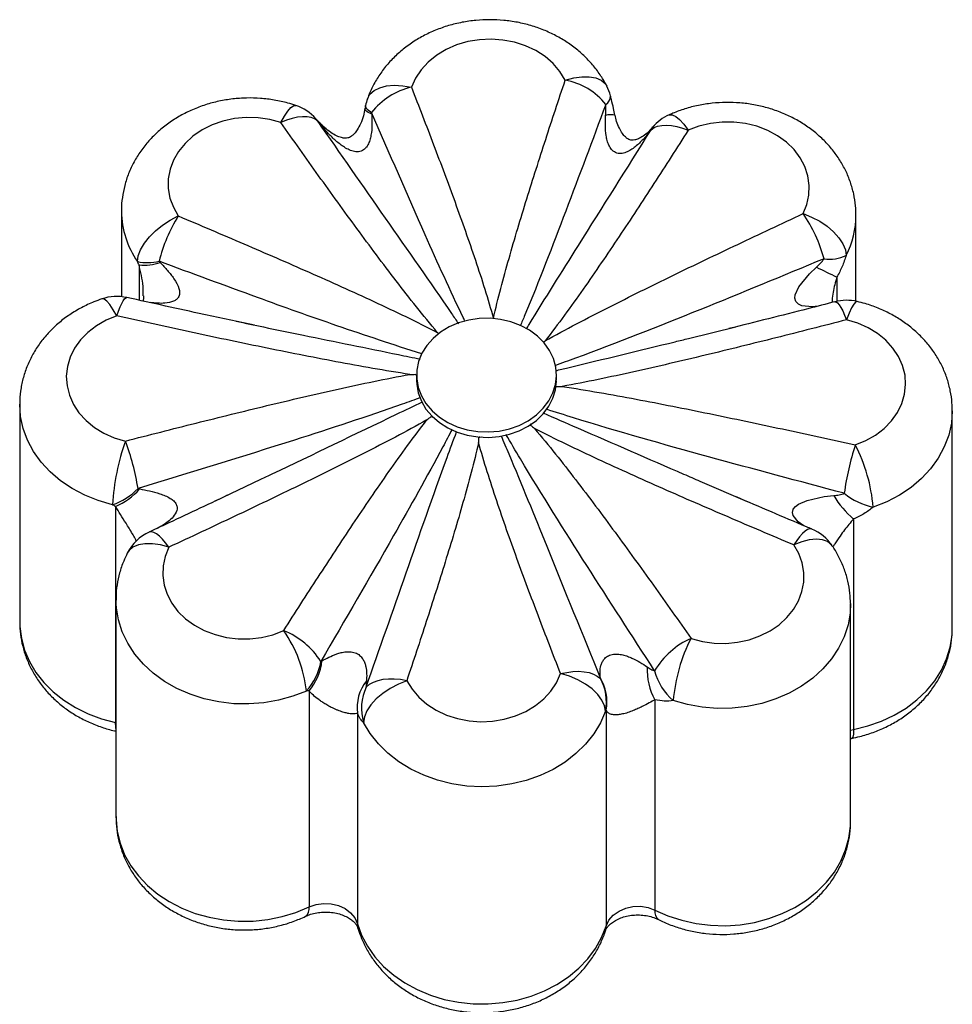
# Model space of a CAD drawing. Header units: millimetres. Extents: x -361 to -61, y -728 to 828.
# Tile 3 of 3: x -311 to -111, y 617 to 828. Entities that reach past the tile are written whole.
import ezdxf

# ---------------------------------------------------------------- set-up
doc = ezdxf.new("R2010")
doc.units = ezdxf.units.MM

msp = doc.modelspace()

# ---------------------------------------------------------------- linework, layer by layer
at = {"color": 7, "linetype": 'Continuous', "lineweight": 25}
for p, q in [((-289.58, 787.04), (-289.58, 768.65)), ((-132.06, 767.68), (-132.06, 786.09)), ((-168, 759.71), (-157.84, 762.22)), ((-226.45, 752.02), (-226.29, 751.67)), ((-226.29, 751.71), (-226.33, 751.79)), ((-226.29, 751.86), (-226.29, 750.69)), ((-196.29, 750.69), (-196.29, 751.86)), ((-196.37, 749.43), (-196.35, 749.4)), ((-311.4, 745.56), (-311.4, 698.98)), ((-111.41, 697.64), (-111.41, 744.21)), ((-223.18, 742.98), (-222.79, 742.81)), ((-222.77, 742.85), (-222.9, 742.89)), ((-201.9, 741.13), (-201.73, 741.44)), ((-213.01, 738.47), (-212.39, 738.62)), ((-269.38, 724.91), (-259.68, 729.51)), ((-165.52, 729.12), (-155.39, 724.75)), ((-290.84, 723.66), (-290.84, 677.35)), ((-132.57, 721), (-132.57, 675.88)), ((-290.75, 703.68), (-290.75, 657.11)), ((-133.23, 656.16), (-133.23, 702.73)), ((-249.34, 684.13), (-249.34, 637.82)), ((-175.17, 682.25), (-175.17, 637.13)), ((-185.62, 680.04), (-185.62, 633.72)), ((-238.99, 679.34), (-238.99, 634.22)), ((-133.23, 673.91), (-132.99, 673.97))]:
    msp.add_line(p, q, dxfattribs=at)
at = {"color": 8, "linetype": 'Continuous', "lineweight": 25}
for p, q in [((-285.8, 775.47), (-285.8, 767.91)), ((-136.15, 772.89), (-136.15, 767.67)), ((-133.23, 675.73), (-132.57, 675.88)), ((-238.86, 633.3), (-238.99, 634.22)), ((-185.77, 632.72), (-185.62, 633.72))]:
    msp.add_line(p, q, dxfattribs=at)
at = {"color": 7, "linetype": 'Continuous', "lineweight": 25, "flags": 128}
for points in [[(-194.41, 815.09), (-195.55, 816.94), (-197, 818.63), (-198.74, 820.13), (-200.73, 821.42), (-202.93, 822.45), (-205.29, 823.22), (-207.76, 823.69), (-210.29, 823.88), (-212.83, 823.76), (-215.32, 823.35), (-217.7, 822.64), (-219.94, 821.67), (-221.98, 820.44), (-223.78, 818.98), (-225.31, 817.33), (-226.52, 815.52), (-227.4, 813.58)], [(-255.38, 806.01), (-257.79, 806.66), (-260.29, 807.02), (-262.83, 807.08), (-265.35, 806.84), (-267.81, 806.31), (-270.14, 805.49), (-272.3, 804.41), (-274.25, 803.08), (-275.94, 801.54), (-277.34, 799.82), (-278.42, 797.95), (-279.16, 795.98), (-279.53, 793.93), (-279.54, 791.87), (-279.18, 789.82), (-278.45, 787.84), (-277.39, 785.97)], [(-247.56, 806.34), (-248.16, 806.77), (-248.9, 807.07), (-249.78, 807.24), (-250.76, 807.26), (-251.83, 807.15), (-252.98, 806.9), (-254.17, 806.52), (-255.38, 806.01)], [(-175.99, 804.47), (-175.37, 804.91), (-174.6, 805.22), (-173.71, 805.4), (-172.71, 805.46), (-171.63, 805.37), (-170.47, 805.16), (-169.26, 804.82), (-168.03, 804.36)], [(-143.39, 786.47), (-142.59, 788.43), (-142.15, 790.46), (-142.07, 792.52), (-142.36, 794.57), (-143.02, 796.57), (-144.02, 798.47), (-145.35, 800.22), (-146.98, 801.81), (-148.88, 803.18), (-151, 804.32), (-153.3, 805.2), (-155.73, 805.8), (-158.24, 806.1), (-160.78, 806.11), (-163.29, 805.81), (-165.73, 805.23), (-168.03, 804.36)], [(-286.14, 776.21), (-285.97, 777.42), (-285.47, 778.74), (-284.66, 780.11), (-283.57, 781.48), (-282.25, 782.8), (-280.74, 784.02), (-279.1, 785.09), (-277.39, 785.97)], [(-143.39, 786.47), (-141.59, 785.75), (-139.85, 784.83), (-138.26, 783.76), (-136.86, 782.56), (-135.71, 781.29), (-134.85, 780), (-134.33, 778.73), (-134.15, 777.53)], [(-290.59, 764.53), (-292.86, 763.6), (-294.94, 762.42), (-296.79, 761), (-298.37, 759.38), (-299.64, 757.6), (-300.58, 755.68), (-301.17, 753.67), (-301.4, 751.61), (-301.25, 749.55), (-300.74, 747.53), (-299.88, 745.58), (-298.68, 743.77), (-297.17, 742.11), (-295.38, 740.64), (-293.34, 739.4), (-291.11, 738.42), (-288.73, 737.71)], [(-196.29, 751.72), (-196.44, 753.58), (-196.93, 755.4), (-197.77, 757.14), (-198.92, 758.76), (-200.36, 760.21), (-202.06, 761.47), (-203.97, 762.5), (-206.06, 763.29), (-208.26, 763.8), (-210.54, 764.04), (-212.84, 763.99), (-215.1, 763.65), (-217.27, 763.04), (-219.3, 762.17), (-221.14, 761.05), (-222.75, 759.72), (-224.09, 758.21), (-225.13, 756.55), (-225.85, 754.77), (-226.23, 752.93), (-226.25, 751.06), (-225.93, 749.21), (-225.26, 747.43), (-224.27, 745.75), (-222.97, 744.21), (-221.39, 742.85), (-219.58, 741.7), (-217.58, 740.79), (-215.43, 740.14), (-213.18, 739.76), (-210.88, 739.67), (-208.6, 739.86), (-206.38, 740.33), (-204.27, 741.08), (-202.33, 742.07), (-200.6, 743.3), (-199.12, 744.73), (-197.92, 746.32), (-197.04, 748.05), (-196.49, 749.86), (-196.29, 751.72)], [(-132.21, 736.89), (-129.94, 737.82), (-127.86, 739), (-126.01, 740.42), (-124.44, 742.04), (-123.16, 743.82), (-122.22, 745.74), (-121.63, 747.75), (-121.41, 749.81), (-121.55, 751.87), (-122.06, 753.89), (-122.93, 755.83), (-124.13, 757.65), (-125.64, 759.31), (-127.43, 760.78), (-129.46, 762.01), (-131.69, 763), (-134.08, 763.71)], [(-226.29, 750.69), (-226.25, 749.9), (-225.93, 748.05), (-225.26, 746.26), (-224.27, 744.58), (-222.97, 743.04), (-221.39, 741.68), (-219.58, 740.53), (-217.58, 739.62), (-215.43, 738.97), (-213.18, 738.59), (-210.88, 738.5), (-208.6, 738.69), (-206.38, 739.17), (-204.27, 739.91), (-202.33, 740.91), (-200.6, 742.14), (-199.12, 743.56), (-197.92, 745.16), (-197.04, 746.88), (-196.49, 748.69), (-196.29, 750.55)], [(-279.42, 714.95), (-280.22, 712.99), (-280.66, 710.96), (-280.73, 708.9), (-280.44, 706.84), (-279.79, 704.85), (-278.78, 702.95), (-277.45, 701.19), (-275.82, 699.61), (-273.93, 698.23), (-271.81, 697.1), (-269.51, 696.22), (-267.08, 695.62), (-264.57, 695.32), (-262.03, 695.31), (-259.51, 695.61), (-257.08, 696.19), (-254.77, 697.06)], [(-167.42, 695.41), (-165.01, 694.76), (-162.51, 694.4), (-159.97, 694.34), (-157.45, 694.58), (-155, 695.11), (-152.66, 695.93), (-150.5, 697.01), (-148.55, 698.33), (-146.86, 699.87), (-145.46, 701.6), (-144.38, 703.47), (-143.65, 705.44), (-143.27, 707.49), (-143.27, 709.55), (-143.63, 711.59), (-144.35, 713.57), (-145.42, 715.45)], [(-195.41, 687.84), (-194.09, 688.12), (-192.8, 688.29), (-191.55, 688.34), (-190.38, 688.26), (-189.31, 688.07), (-188.36, 687.75), (-187.54, 687.33), (-186.87, 686.81)], [(-228.4, 686.32), (-230.2, 685.61), (-231.93, 684.69), (-233.53, 683.61), (-234.93, 682.42), (-236.08, 681.15), (-236.93, 679.86), (-237.46, 678.59), (-237.64, 677.39)], [(-228.4, 686.32), (-229.75, 686.57), (-231.07, 686.69), (-232.34, 686.69), (-233.54, 686.57), (-234.63, 686.33), (-235.6, 685.97), (-236.43, 685.51), (-237.1, 684.94)], [(-228.4, 686.32), (-227.26, 684.48), (-225.8, 682.79), (-224.06, 681.28), (-222.07, 680), (-219.87, 678.97), (-217.51, 678.2), (-215.04, 677.72), (-212.51, 677.54), (-209.98, 677.66), (-207.49, 678.07), (-205.1, 678.77), (-202.86, 679.75), (-200.82, 680.98), (-199.02, 682.43), (-197.5, 684.09), (-196.29, 685.9), (-195.41, 687.84)], [(-185.8, 679.77), (-185.98, 680.95), (-186.53, 682.17), (-187.42, 683.39), (-188.61, 684.55), (-190.07, 685.61), (-191.73, 686.54), (-193.53, 687.29), (-195.41, 687.84)], [(-185.8, 679.77), (-186.87, 677.3), (-188.29, 674.94), (-190.05, 672.73), (-192.11, 670.7), (-194.45, 668.89), (-197.03, 667.31), (-199.82, 665.99), (-202.79, 664.95), (-205.88, 664.19), (-209.07, 663.74), (-212.29, 663.59), (-215.52, 663.75), (-218.7, 664.21), (-221.79, 664.98), (-224.75, 666.04), (-227.54, 667.37), (-230.11, 668.96), (-232.44, 670.78), (-234.49, 672.81), (-236.23, 675.03), (-237.64, 677.39)], [(-249.34, 637.82), (-247.85, 638.35), (-246.24, 638.59), (-244.61, 638.52), (-243.05, 638.14), (-241.63, 637.48), (-240.45, 636.57), (-239.55, 635.47), (-238.99, 634.22)], [(-185.62, 633.72), (-185.03, 634.96), (-184.1, 636.05), (-182.88, 636.94), (-181.45, 637.57), (-179.88, 637.92), (-178.25, 637.96), (-176.65, 637.69), (-175.17, 637.13)], [(-238.99, 634.22), (-238.08, 631.75), (-236.83, 629.38), (-235.25, 627.14), (-233.37, 625.07), (-231.2, 623.19), (-228.79, 621.52), (-226.15, 620.09), (-223.32, 618.91), (-220.35, 618.01), (-217.27, 617.39), (-214.13, 617.06), (-210.96, 617.03), (-207.8, 617.3), (-204.71, 617.86), (-201.71, 618.71), (-198.86, 619.83), (-196.18, 621.21), (-193.71, 622.84), (-191.5, 624.68), (-189.55, 626.72), (-187.91, 628.93), (-186.6, 631.27), (-185.62, 633.72)]]:
    msp.add_lwpolyline(points, dxfattribs=at)
at = {"color": 8, "linetype": 'Continuous', "lineweight": 25, "flags": 128}
for points in [[(-194.41, 815.09), (-192.6, 815.59), (-190.87, 815.84), (-189.27, 815.84), (-187.87, 815.59), (-186.72, 815.09), (-185.87, 814.37), (-185.5, 813.81)], [(-236.82, 811.09), (-236.82, 811.09), (-236.28, 812.06), (-235.39, 812.86), (-234.19, 813.46), (-232.74, 813.84), (-231.07, 813.99), (-229.27, 813.9), (-227.4, 813.58)], [(-255.38, 806.01), (-254.63, 807.36), (-253.92, 808.44), (-253.25, 809.2), (-252.67, 809.61), (-252.2, 809.66), (-252.19, 809.66)], [(-235.91, 807.77), (-236.34, 807.98), (-236.7, 808.19), (-236.98, 808.39), (-237.18, 808.58), (-237.31, 808.76), (-237.35, 808.93), (-237.34, 808.98)], [(-235.94, 808.14), (-236.34, 808.4), (-236.68, 808.66), (-236.93, 808.92), (-237.11, 809.16), (-237.21, 809.39), (-237.22, 809.61), (-237.21, 809.65)], [(-247.56, 806.34), (-247.84, 806.75), (-247.86, 806.78)], [(-172.14, 807.66), (-172.06, 807.69), (-171.46, 807.68), (-170.73, 807.33), (-169.89, 806.64), (-168.98, 805.63), (-168.03, 804.36)], [(-176.22, 804.17), (-176.08, 804.48), (-175.94, 804.68)], [(-175.99, 804.47), (-175.81, 804.82), (-175.7, 804.96)], [(-140.17, 766.66), (-141.43, 766.5), (-143.67, 766.7), (-144.42, 767.04), (-144.97, 767.62), (-144.98, 767.65), (-145.16, 768.36), (-145.09, 769.04), (-144.32, 770.76), (-142.03, 773.57), (-140.54, 775.01), (-140.54, 775.01)], [(-290.59, 764.53), (-290.23, 765.57), (-289.87, 766.47), (-289.52, 767.23), (-289.19, 767.81), (-288.9, 768.22), (-288.63, 768.44), (-288.43, 768.47)], [(-290.59, 764.53), (-291.34, 765.88), (-292.06, 766.96), (-292.72, 767.72), (-293.3, 768.13), (-293.77, 768.19), (-293.78, 768.18)], [(-136.58, 767.57), (-136.57, 767.57), (-136.31, 767.54), (-136.01, 767.32), (-135.67, 766.92), (-135.3, 766.35), (-134.91, 765.61), (-134.5, 764.73), (-134.08, 763.71)], [(-131.8, 767.63), (-132.12, 767.53), (-132.54, 767.07), (-133.02, 766.26), (-133.54, 765.12), (-134.08, 763.71)], [(-291.49, 724.07), (-294.54, 724.94), (-297.44, 726.1), (-300.15, 727.53), (-302.64, 729.2), (-304.87, 731.1), (-306.82, 733.2), (-308.44, 735.47), (-309.73, 737.88), (-310.66, 740.4), (-311.22, 742.99), (-311.4, 745.6)], [(-111.41, 744.17), (-111.41, 744.16), (-111.6, 741.54), (-112.18, 738.95), (-113.12, 736.44), (-114.42, 734.04), (-116.06, 731.77), (-118.01, 729.68), (-120.26, 727.78), (-122.76, 726.12), (-125.48, 724.7), (-128.39, 723.56)], [(-143.22, 719.56), (-144.49, 720.4), (-145.56, 721.72), (-145.7, 722.36), (-145.53, 723.06), (-145.51, 723.09), (-145.02, 723.7), (-144.41, 724.15), (-142.53, 724.98), (-138.89, 725.79), (-136.84, 726.03), (-136.84, 726.03)], [(-279.42, 714.95), (-280.11, 715.88), (-280.79, 716.68), (-281.45, 717.33), (-282.06, 717.82), (-282.62, 718.13), (-283.12, 718.27), (-283.55, 718.23), (-283.64, 718.2)], [(-141.53, 718.84), (-141.62, 718.87), (-142.01, 718.88), (-142.47, 718.72), (-142.99, 718.38), (-143.55, 717.87), (-144.15, 717.2), (-144.78, 716.39), (-145.42, 715.45)], [(-279.42, 714.95), (-281.22, 715.45), (-282.95, 715.7), (-284.55, 715.7), (-285.95, 715.45), (-287.1, 714.95), (-287.95, 714.23), (-288.33, 713.67)], [(-137.14, 715.24), (-137.33, 715.49), (-138.14, 716.14), (-139.23, 716.53), (-140.56, 716.66), (-142.07, 716.51), (-143.71, 716.11), (-145.42, 715.45)], [(-249.93, 684.12), (-252.84, 682.99), (-255.9, 682.14), (-259.06, 681.59), (-262.28, 681.34), (-265.51, 681.4), (-268.71, 681.77), (-271.83, 682.44), (-274.84, 683.41), (-277.68, 684.65), (-280.33, 686.16), (-282.74, 687.91), (-284.88, 689.88), (-286.72, 692.04), (-288.24, 694.36), (-289.42, 696.81), (-290.23, 699.35), (-290.67, 701.95), (-290.75, 703.59)], [(-133.23, 702.86), (-133.32, 700.9), (-133.77, 698.3), (-134.6, 695.76), (-135.79, 693.31), (-137.32, 691), (-139.17, 688.85), (-141.33, 686.89), (-143.75, 685.15), (-146.4, 683.65), (-149.25, 682.41), (-152.27, 681.46), (-155.39, 680.8), (-158.6, 680.44), (-161.83, 680.39), (-165.04, 680.65), (-168.2, 681.22), (-171.25, 682.08)], [(-311.4, 698.98), (-311.37, 697.95), (-311.04, 695.38), (-310.35, 692.87), (-309.31, 690.43), (-307.93, 688.11), (-306.23, 685.93), (-304.23, 683.93), (-301.96, 682.13), (-299.46, 680.55), (-296.74, 679.21), (-293.86, 678.14), (-290.84, 677.35)], [(-132.57, 675.88), (-129.54, 676.62), (-126.62, 677.64), (-123.87, 678.92), (-121.32, 680.45), (-119, 682.21), (-116.95, 684.18), (-115.19, 686.32), (-113.74, 688.62), (-112.63, 691.03), (-111.87, 693.54), (-111.47, 696.09), (-111.41, 697.64)], [(-290.75, 676.09), (-290.79, 676.36), (-290.84, 677.35)], [(-132.57, 675.88), (-132.62, 674.9), (-132.75, 674.25), (-132.96, 673.98), (-132.98, 673.97)], [(-290.75, 657.11), (-290.74, 656.57), (-290.48, 654), (-289.86, 651.47), (-288.89, 649.02), (-287.57, 646.67), (-285.93, 644.47), (-283.99, 642.43), (-281.77, 640.58), (-279.31, 638.96), (-276.63, 637.58), (-273.78, 636.45), (-270.78, 635.6), (-267.69, 635.04), (-264.53, 634.77), (-261.36, 634.8), (-258.22, 635.13), (-255.14, 635.74), (-252.17, 636.65), (-249.34, 637.82)], [(-175.17, 637.13), (-172.38, 635.91), (-169.43, 634.95), (-166.37, 634.28), (-163.24, 633.89), (-160.07, 633.8), (-156.91, 634.02), (-153.8, 634.52), (-150.78, 635.31), (-147.89, 636.38), (-145.18, 637.72), (-142.67, 639.29), (-140.4, 641.1), (-138.4, 643.1), (-136.7, 645.27), (-135.32, 647.6), (-134.28, 650.03), (-133.59, 652.55), (-133.26, 655.11), (-133.23, 656.16)]]:
    msp.add_lwpolyline(points, dxfattribs=at)
at = {"color": 7, "linetype": 'Continuous', "lineweight": 25}
for centre, radius, start, end in [((-197.05, 800.85), 14.49, 38.4968, 79.5023), ((-224.07, 798.93), 15.02, 102.7934, 142.1996), ((-194.41, 809.27), 10, 14.3699, 26.9896), ((-227.4, 807.76), 10, 160.5451, 169.0898), ((-255.38, 800.19), 10, 41.2526, 71.3823), ((-168.03, 798.54), 10, 114.239, 140.0515), ((-248.27, 767.87), 34.28, 148.1371, 165.8296), ((-169.54, 768.48), 31.74, 15.1982, 34.5205), ((-137.68, 784.63), 7.93, 261.0448, 296.4117), ((-283.94, 785.68), 9.72, 256.9366, 284.4542), ((-284.81, 787.08), 11.65, 265.1293, 287.79), ((-23.48, 1011.02), 263.45, 243.6192, 244.6778), ((-290.59, 758.71), 10, 77.5284, 108.6065), ((-134.08, 757.89), 10, 76.857, 104.4662), ((-242.43, 721.24), 49.14, 160.4175, 176.696), ((-337.18, 719.36), 51.81, 9.0704, 20.7418), ((-75.59, 718.52), 59.53, 162.0232, 172.2809), ((-163.58, 720.67), 35.31, 4.6817, 27.3368), ((-296.35, 737.82), 14.59, 289.4689, 315.1003), ((-297, 737.48), 15.13, 294.0288, 318.4726), ((-125.48, 737.61), 14.35, 230.6314, 258.3065), ((-119.63, 736.28), 20.03, 210.7842, 229.7328), ((-279.42, 709.13), 10, 114.9522, 152.9954), ((-145.42, 709.63), 10, 34.2591, 67.1517), ((-277.47, 681.18), 27.7, 6.0971, 34.9682), ((-261.14, 681.27), 17.02, 32.7078, 68.0271), ((-160.25, 679.45), 17.5, 114.1964, 148.9772), ((-136.08, 679.2), 35.29, 152.6477, 175.3154), ((-258.78, 692.4), 12.12, 316.9331, 350.8399), ((-258.61, 691.9), 12.1, 320.0347, 353.7528), ((-164.52, 688.45), 12.32, 176.1779, 210.2182), ((-163.18, 691.58), 12.47, 194.437, 229.622), ((-229.63, 680.46), 9.43, 141.9988, 186.8183), ((-195.52, 681.82), 10.06, 349.7913, 30.9204), ((-195.73, 681.86), 10.15, 348.1372, 29.1818), ((-227.85, 680.49), 10.26, 154.2663, 197.5594)]:
    msp.add_arc(centre, radius, start, end, dxfattribs=at)
at = {"color": 8, "linetype": 'Continuous', "lineweight": 25}
for centre, radius, start, end in [((-186.82, 811.65), 2.1, 301.8712, 2.8749), ((-184.57, 803.69), 4, 77.9645, 107.0848), ((-246.5, 804.67), 0.536, 341.7456, 40.0227), ((-270.47, 787.15), 19.11, 180.7056, 214.934), ((-150.8, 786.14), 18.74, 332.6561, 0.1203), ((-251.36, 637.43), 2.05, 307.5554, 10.9319), ((-173.13, 636.75), 2.08, 169.5169, 232.4406)]:
    msp.add_arc(centre, radius, start, end, dxfattribs=at)
at = {"color": 7, "linetype": 'Continuous', "lineweight": 25}
for points, knots in [([(-185.5, 813.81), (-185.79, 814.35), (-186.5, 815.67), (-187.89, 817.65), (-189.68, 819.69), (-191.71, 821.56), (-193.96, 823.23), (-196.4, 824.67), (-199.02, 825.89), (-201.78, 826.85), (-204.65, 827.54), (-207.6, 827.96), (-210.58, 828.1), (-213.57, 827.96), (-216.54, 827.54), (-219.44, 826.83), (-222.24, 825.84), (-224.92, 824.59), (-227.42, 823.08), (-229.72, 821.33), (-231.8, 819.36), (-233.61, 817.21), (-235.13, 814.89), (-236.17, 812.83), (-236.66, 811.53), (-236.82, 811.09)], [0, 0, 0, 0, 0.0299081, 0.0731692, 0.116652, 0.160518, 0.2047676, 0.2493724, 0.2942835, 0.3394437, 0.3847986, 0.4303045, 0.4759311, 0.5216595, 0.5674761, 0.6133654, 0.6593035, 0.7052494, 0.7511409, 0.7968951, 0.8424159, 0.8876072, 0.9323901, 0.9767172, 1, 1, 1, 1]), ([(-209.82, 763.99), (-209.33, 766.15), (-208.79, 768.3), (-207.66, 772.59), (-207.07, 774.73), (-205.25, 781.14), (-203.97, 785.4), (-201.33, 793.9), (-199.98, 798.15), (-197.22, 806.63), (-195.82, 810.86), (-194.41, 815.09)], [0, 0, 0, 0, 0.125, 0.125, 0.25, 0.25, 0.5, 0.5, 0.75, 0.75, 1, 1, 1, 1]), ([(-227.4, 813.58), (-225.8, 809.48), (-224.21, 805.37), (-221.09, 797.15), (-219.55, 793.04), (-216.55, 784.79), (-215.08, 780.66), (-212.99, 774.43), (-212.31, 772.36), (-211.01, 768.19), (-210.39, 766.1), (-209.82, 763.99)], [0, 0, 0, 0, 0.25, 0.25, 0.5, 0.5, 0.75, 0.75, 0.875, 0.875, 1, 1, 1, 1]), ([(-252.19, 809.66), (-252.76, 809.84), (-254.27, 810.32), (-256.8, 810.87), (-259.75, 811.23), (-262.74, 811.31), (-265.73, 811.1), (-268.69, 810.62), (-271.57, 809.85), (-274.35, 808.8), (-276.98, 807.49), (-279.45, 805.93), (-281.7, 804.13), (-283.72, 802.12), (-285.47, 799.92), (-286.93, 797.58), (-288.08, 795.11), (-288.93, 792.55), (-289.42, 789.95), (-289.62, 788.05), (-289.57, 787.03), (-289.56, 786.9)], [0, 0, 0, 0, 0.034775, 0.091452, 0.148233, 0.205158, 0.262207, 0.319361, 0.376601, 0.433892, 0.491179, 0.548377, 0.605378, 0.662062, 0.71831, 0.774032, 0.82918, 0.883756, 0.937815, 0.991453, 1, 1, 1, 1]), ([(-183.75, 807.6), (-183.85, 808.08), (-184.07, 809.19), (-184.42, 810.59), (-184.65, 811.47), (-184.72, 811.74)], [0, 0, 0, 0, 0.337785, 0.792123, 1, 1, 1, 1]), ([(-237.35, 808.99), (-237.46, 808.47), (-237.68, 807.38), (-238.23, 805.84), (-238.91, 804.55), (-239.6, 803.64), (-240.19, 803.1), (-240.71, 802.8), (-241.11, 802.67), (-241.65, 802.62), (-242.47, 802.75), (-243.52, 803.15), (-244.76, 803.9), (-245.63, 804.56), (-246.06, 805), (-246.08, 805.02)], [0, 0, 0, 0, 0.108588, 0.229038, 0.328741, 0.399654, 0.456864, 0.496193, 0.539005, 0.602742, 0.675675, 0.767648, 0.872684, 0.995323, 1, 1, 1, 1]), ([(-237.21, 809.65), (-237.25, 809.45), (-237.3, 809.22), (-237.34, 809), (-237.34, 808.98)], [0, 0, 0, 0, 0.910992, 1, 1, 1, 1]), ([(-185.75, 807.51), (-185.72, 807.89), (-185.7, 808.28), (-185.69, 809.06), (-185.69, 809.46), (-185.71, 809.87)], [0, 0, 0, 0, 0.5, 0.5, 1, 1, 1, 1]), ([(-132.09, 786.2), (-132.09, 786.85), (-132.11, 788.37), (-132.51, 790.73), (-133.22, 793.25), (-134.22, 795.68), (-135.51, 797.99), (-137.07, 800.17), (-138.89, 802.19), (-140.95, 804.03), (-143.23, 805.68), (-145.7, 807.1), (-148.33, 808.28), (-151.11, 809.21), (-153.99, 809.87), (-156.94, 810.26), (-159.93, 810.36), (-162.92, 810.19), (-165.88, 809.72), (-168.71, 809), (-170.78, 808.25), (-171.88, 807.77), (-172.14, 807.66)], [0, 0, 0, 0, 0.03788, 0.088504, 0.139075, 0.189743, 0.24064, 0.291879, 0.343536, 0.395648, 0.448213, 0.501194, 0.55453, 0.608154, 0.662001, 0.716023, 0.770184, 0.824464, 0.878846, 0.933312, 0.984514, 1, 1, 1, 1]), ([(-246.08, 805.02), (-246.23, 805.15), (-246.65, 805.54), (-247.22, 806.09), (-247.68, 806.57), (-247.82, 806.73), (-247.85, 806.77)], [0, 0, 0, 0, 0.2103093, 0.6004412, 0.8979339, 1, 1, 1, 1]), ([(-235.91, 807.77), (-235.86, 807.01), (-235.84, 806.26), (-235.88, 804.77), (-235.93, 804.03), (-236.13, 802.93), (-236.21, 802.57), (-236.43, 801.87), (-236.56, 801.53), (-236.84, 801.04), (-236.94, 800.88), (-237.17, 800.58), (-237.3, 800.44), (-237.58, 800.2), (-237.74, 800.09), (-238.08, 799.92), (-238.26, 799.85), (-238.83, 799.72), (-239.23, 799.73), (-239.81, 799.83), (-240, 799.88), (-240.37, 800), (-240.55, 800.07), (-241.08, 800.3), (-241.42, 800.49), (-242.08, 800.9), (-242.39, 801.12), (-243.31, 801.81), (-243.88, 802.32), (-244.97, 803.38), (-245.49, 803.94), (-245.99, 804.51)], [0, 0, 0, 0, 0.125, 0.125, 0.25, 0.25, 0.3125, 0.3125, 0.375, 0.375, 0.40625, 0.40625, 0.4375, 0.4375, 0.46875, 0.46875, 0.5, 0.5, 0.5625, 0.5625, 0.59375, 0.59375, 0.625, 0.625, 0.6875, 0.6875, 0.75, 0.75, 0.875, 0.875, 1, 1, 1, 1]), ([(-176.22, 804.17), (-176.68, 803.55), (-177.18, 802.96), (-178.23, 801.84), (-178.79, 801.3), (-179.7, 800.58), (-180.02, 800.35), (-180.67, 799.95), (-181.02, 799.77), (-181.56, 799.55), (-181.75, 799.49), (-182.13, 799.4), (-182.33, 799.37), (-182.71, 799.35), (-182.9, 799.36), (-183.28, 799.43), (-183.46, 799.48), (-183.97, 799.72), (-184.26, 799.96), (-184.6, 800.37), (-184.71, 800.52), (-184.89, 800.83), (-184.98, 800.99), (-185.2, 801.47), (-185.31, 801.81), (-185.5, 802.5), (-185.57, 802.86), (-185.74, 803.91), (-185.79, 804.63), (-185.82, 806.07), (-185.8, 806.79), (-185.75, 807.51)], [0, 0, 0, 0, 0.125, 0.125, 0.25, 0.25, 0.3125, 0.3125, 0.375, 0.375, 0.40625, 0.40625, 0.4375, 0.4375, 0.46875, 0.46875, 0.5, 0.5, 0.5625, 0.5625, 0.59375, 0.59375, 0.625, 0.625, 0.6875, 0.6875, 0.75, 0.75, 0.875, 0.875, 1, 1, 1, 1]), ([(-175.94, 804.7), (-176.15, 804.47), (-176.68, 803.86), (-177.65, 803.09), (-178.67, 802.52), (-179.52, 802.24), (-180.1, 802.2), (-180.49, 802.24), (-180.98, 802.47), (-181.56, 802.92), (-182.22, 803.7), (-182.87, 804.83), (-183.42, 806.17), (-183.62, 807.15), (-183.72, 807.61)], [0, 0, 0, 0, 0.0765244, 0.200844, 0.3044349, 0.3881375, 0.462956, 0.5332768, 0.5875147, 0.6432694, 0.7123876, 0.8004841, 0.9051622, 1, 1, 1, 1]), ([(-221.84, 761.02), (-223.36, 762.82), (-224.85, 764.65), (-227.79, 768.33), (-229.23, 770.18), (-233.52, 775.76), (-236.31, 779.51), (-241.85, 787.04), (-244.58, 790.82), (-250.01, 798.4), (-252.7, 802.2), (-255.38, 806.01)], [0, 0, 0, 0, 0.125, 0.125, 0.25, 0.25, 0.5, 0.5, 0.75, 0.75, 1, 1, 1, 1]), ([(-245.99, 804.51), (-246.25, 804.81), (-246.51, 805.11), (-247.04, 805.72), (-247.3, 806.03), (-247.56, 806.34)], [0, 0, 0, 0, 0.5, 0.5, 1, 1, 1, 1]), ([(-168.03, 804.36), (-170.47, 800.54), (-172.92, 796.73), (-177.86, 789.12), (-180.35, 785.33), (-185.4, 777.77), (-187.96, 774), (-191.89, 768.4), (-193.22, 766.54), (-195.93, 762.84), (-197.3, 761.01), (-198.73, 759.19)], [0, 0, 0, 0, 0.25, 0.25, 0.5, 0.5, 0.75, 0.75, 0.875, 0.875, 1, 1, 1, 1]), ([(-175.59, 805.09), (-175.69, 804.97), (-175.79, 804.85), (-175.93, 804.69), (-175.93, 804.69)], [0, 0, 0, 0, 0.939439, 1, 1, 1, 1]), ([(-277.39, 785.97), (-272.69, 783.99), (-268, 782), (-258.65, 777.98), (-253.98, 775.96), (-244.68, 771.85), (-240.05, 769.77), (-233.16, 766.57), (-230.87, 765.49), (-226.33, 763.29), (-224.07, 762.17), (-221.84, 761.02)], [0, 0, 0, 0, 0.25, 0.25, 0.5, 0.5, 0.75, 0.75, 0.875, 0.875, 1, 1, 1, 1]), ([(-198.73, 759.19), (-196.5, 760.43), (-194.25, 761.65), (-189.73, 764.03), (-187.45, 765.2), (-180.59, 768.69), (-175.98, 770.96), (-166.72, 775.46), (-162.07, 777.68), (-152.74, 782.1), (-148.07, 784.29), (-143.39, 786.47)], [0, 0, 0, 0, 0.125, 0.125, 0.25, 0.25, 0.5, 0.5, 0.75, 0.75, 1, 1, 1, 1]), ([(-134.15, 777.53), (-134.41, 776.72), (-134.7, 775.92), (-135.36, 774.37), (-135.74, 773.62), (-136.15, 772.89)], [0, 0, 0, 0, 0.5, 0.5, 1, 1, 1, 1]), ([(-140.54, 775.01), (-140.24, 775.28), (-139.95, 775.56), (-139.4, 776.15), (-139.15, 776.46), (-138.91, 776.8)], [0, 0, 0, 0, 0.5, 0.5, 1, 1, 1, 1]), ([(-261.01, 762.58), (-264.64, 763.33), (-273.8, 765.24), (-282.92, 767.26), (-288.43, 768.49)], [0, 0, 0, 0, 0.396326, 1, 1, 1, 1]), ([(-284.85, 768.88), (-284.85, 768.78), (-284.85, 768.37), (-284.9, 767.93), (-284.96, 767.72), (-284.97, 767.66)], [0, 0, 0, 0, 0.2124245, 0.7870846, 1, 1, 1, 1]), ([(-293.78, 768.18), (-294.35, 767.98), (-295.85, 767.45), (-298.17, 766.35), (-300.68, 764.85), (-302.99, 763.11), (-305.07, 761.15), (-306.88, 759), (-308.42, 756.68), (-309.65, 754.24), (-310.57, 751.71), (-311.14, 749.11), (-311.41, 747.06), (-311.37, 745.9), (-311.36, 745.61)], [0, 0, 0, 0, 0.057131, 0.150724, 0.244381, 0.337763, 0.430675, 0.522918, 0.614332, 0.704817, 0.794358, 0.883023, 0.970955, 1, 1, 1, 1]), ([(-136.58, 767.59), (-138.51, 767.08), (-146.07, 765.11), (-153.67, 763.23), (-159.32, 761.83)], [0, 0, 0, 0, 0.2554216, 1, 1, 1, 1]), ([(-111.44, 744.17), (-111.44, 744.75), (-111.44, 746.2), (-111.79, 748.5), (-112.45, 751.03), (-113.42, 753.47), (-114.67, 755.81), (-116.2, 758.01), (-117.98, 760.05), (-120.01, 761.92), (-122.25, 763.59), (-124.7, 765.04), (-127.32, 766.25), (-129.71, 767.1), (-131.23, 767.48), (-131.8, 767.63)], [0, 0, 0, 0, 0.053336, 0.132931, 0.212412, 0.292013, 0.371948, 0.452399, 0.533493, 0.6153, 0.697822, 0.781008, 0.864767, 0.948993, 1, 1, 1, 1]), ([(-227.74, 752), (-230.4, 752.4), (-233.04, 752.83), (-238.31, 753.75), (-240.95, 754.23), (-248.83, 755.71), (-254.07, 756.75), (-264.53, 758.9), (-269.75, 760), (-280.18, 762.24), (-285.39, 763.38), (-290.59, 764.53)], [0, 0, 0, 0, 0.125, 0.125, 0.25, 0.25, 0.5, 0.5, 0.75, 0.75, 1, 1, 1, 1]), ([(-264.99, 763.41), (-263.02, 762.99), (-258.2, 761.98), (-253.41, 761), (-250.57, 760.42)], [0, 0, 0, 0, 0.40786, 1, 1, 1, 1]), ([(-134.08, 763.71), (-139.12, 762.41), (-144.17, 761.12), (-154.28, 758.58), (-159.34, 757.33), (-169.48, 754.89), (-174.57, 753.7), (-182.22, 752), (-184.78, 751.45), (-189.91, 750.39), (-192.48, 749.88), (-195.06, 749.42)], [0, 0, 0, 0, 0.25, 0.25, 0.5, 0.5, 0.75, 0.75, 0.875, 0.875, 1, 1, 1, 1]), ([(-221.84, 761.02), (-221.83, 761.01), (-221.68, 760.9), (-221.54, 760.78), (-221.41, 760.68)], [0, 0, 0, 0, 0.053758, 1, 1, 1, 1]), ([(-199.08, 758.89), (-198.97, 758.99), (-198.85, 759.09), (-198.73, 759.19), (-198.73, 759.19)], [0, 0, 0, 0, 0.936864, 1, 1, 1, 1]), ([(-288.73, 737.71), (-283.69, 739.01), (-278.64, 740.3), (-268.53, 742.83), (-263.47, 744.08), (-253.32, 746.52), (-248.24, 747.72), (-240.58, 749.42), (-238.03, 749.97), (-232.9, 751.03), (-230.33, 751.53), (-227.74, 752)], [0, 0, 0, 0, 0.25, 0.25, 0.5, 0.5, 0.75, 0.75, 0.875, 0.875, 1, 1, 1, 1]), ([(-196.35, 749.4), (-195.93, 749.41), (-195.51, 749.41), (-195.09, 749.42), (-195.08, 749.42), (-195.07, 749.42), (-195.06, 749.42)], [0, 0, 0, 0, 0.001258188, 0.001258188, 0.001258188, 0.001290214, 0.001290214, 0.001290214, 0.001290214]), ([(-195.06, 749.42), (-192.41, 749.02), (-189.77, 748.58), (-184.49, 747.67), (-181.86, 747.19), (-173.98, 745.71), (-168.74, 744.66), (-158.28, 742.52), (-153.06, 741.42), (-142.63, 739.18), (-137.42, 738.04), (-132.21, 736.89)], [0, 0, 0, 0, 0.125, 0.125, 0.25, 0.25, 0.5, 0.5, 0.75, 0.75, 1, 1, 1, 1]), ([(-224.08, 742.23), (-226.3, 740.98), (-228.55, 739.77), (-233.08, 737.39), (-235.35, 736.21), (-242.22, 732.73), (-246.83, 730.46), (-256.09, 725.96), (-260.74, 723.73), (-270.06, 719.32), (-274.73, 717.13), (-279.42, 714.95)], [0, 0, 0, 0, 0.125, 0.125, 0.25, 0.25, 0.5, 0.5, 0.75, 0.75, 1, 1, 1, 1]), ([(-254.77, 697.06), (-252.34, 700.88), (-249.89, 704.69), (-244.95, 712.3), (-242.46, 716.09), (-237.4, 723.65), (-234.84, 727.42), (-230.91, 733.02), (-229.58, 734.88), (-226.88, 738.58), (-225.5, 740.41), (-224.08, 742.23)], [0, 0, 0, 0, 0.25, 0.25, 0.5, 0.5, 0.75, 0.75, 0.875, 0.875, 1, 1, 1, 1]), ([(-201.9, 741.13), (-201.6, 740.89), (-201.29, 740.66), (-200.99, 740.42), (-200.98, 740.42), (-200.98, 740.41), (-200.97, 740.4)], [0, 0, 0, 0, 0.001258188, 0.001258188, 0.001258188, 0.001290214, 0.001290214, 0.001290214, 0.001290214]), ([(-200.97, 740.4), (-199.44, 738.6), (-197.95, 736.77), (-195.02, 733.09), (-193.57, 731.23), (-189.29, 725.66), (-186.49, 721.91), (-180.96, 714.38), (-178.22, 710.6), (-172.8, 703.02), (-170.1, 699.22), (-167.42, 695.41)], [0, 0, 0, 0, 0.125, 0.125, 0.25, 0.25, 0.5, 0.5, 0.75, 0.75, 1, 1, 1, 1]), ([(-145.42, 715.45), (-150.11, 717.43), (-154.8, 719.42), (-164.16, 723.44), (-168.83, 725.46), (-178.12, 729.57), (-182.75, 731.65), (-189.64, 734.85), (-191.93, 735.93), (-196.48, 738.13), (-198.74, 739.25), (-200.97, 740.4)], [0, 0, 0, 0, 0.25, 0.25, 0.5, 0.5, 0.75, 0.75, 0.875, 0.875, 1, 1, 1, 1]), ([(-212.99, 737.42), (-213.48, 735.27), (-214.02, 733.12), (-215.14, 728.83), (-215.73, 726.69), (-217.55, 720.28), (-218.84, 716.02), (-221.47, 707.52), (-222.83, 703.27), (-225.58, 694.79), (-226.98, 690.56), (-228.4, 686.32)], [0, 0, 0, 0, 0.125, 0.125, 0.25, 0.25, 0.5, 0.5, 0.75, 0.75, 1, 1, 1, 1]), ([(-213.01, 738.47), (-213, 738.13), (-213, 737.79), (-212.99, 737.45), (-212.99, 737.44), (-212.99, 737.43), (-212.99, 737.42)], [0, 0, 0, 0, 0.001258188, 0.001258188, 0.001258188, 0.001290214, 0.001290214, 0.001290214, 0.001290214]), ([(-195.41, 687.84), (-197.01, 691.94), (-198.59, 696.04), (-201.72, 704.26), (-203.25, 708.38), (-206.26, 716.63), (-207.72, 720.76), (-209.81, 726.98), (-210.49, 729.06), (-211.79, 733.23), (-212.42, 735.32), (-212.99, 737.42)], [0, 0, 0, 0, 0.25, 0.25, 0.5, 0.5, 0.75, 0.75, 0.875, 0.875, 1, 1, 1, 1]), ([(-136.84, 726.03), (-136.44, 726.06), (-136.05, 726.12), (-135.29, 726.27), (-134.93, 726.38), (-134.58, 726.51)], [0, 0, 0, 0, 0.5, 0.5, 1, 1, 1, 1]), ([(-266.89, 726.08), (-271.34, 723.96), (-276.91, 721.32), (-282.51, 718.72), (-283.64, 718.2)], [0, 0, 0, 0, 0.799488, 1, 1, 1, 1]), ([(-141.53, 718.84), (-141.91, 719), (-147.33, 721.26), (-152.71, 723.58), (-157.72, 725.74)], [0, 0, 0, 0, 0.068809, 1, 1, 1, 1]), ([(-128.39, 723.56), (-129, 723.04), (-129.66, 722.56), (-131.06, 721.71), (-131.8, 721.33), (-132.57, 721)], [0, 0, 0, 0, 0.5, 0.5, 1, 1, 1, 1]), ([(-288.33, 713.67), (-288.59, 713.11), (-289.25, 711.75), (-290.02, 709.47), (-290.55, 706.88), (-290.78, 704.9), (-290.73, 703.8), (-290.72, 703.58)], [0, 0, 0, 0, 0.17593, 0.4312781, 0.6848584, 0.9364145, 1, 1, 1, 1]), ([(-133.25, 702.88), (-133.27, 703.61), (-133.3, 705.21), (-133.74, 707.65), (-134.48, 710.16), (-135.51, 712.55), (-136.46, 714.22), (-137.04, 715.09), (-137.15, 715.26)], [0, 0, 0, 0, 0.167304, 0.365907, 0.56437, 0.76327, 0.956279, 1, 1, 1, 1]), ([(-311.37, 698.97), (-311.38, 698.74), (-311.42, 697.64), (-311.18, 695.67), (-310.65, 693.12), (-309.79, 690.64), (-308.64, 688.26), (-307.22, 686.01), (-305.53, 683.9), (-303.6, 681.97), (-301.43, 680.22), (-299.06, 678.68), (-296.5, 677.37), (-293.83, 676.33), (-291.89, 675.77), (-290.86, 675.54), (-290.75, 675.51)], [0, 0, 0, 0, 0.021078, 0.100317, 0.179372, 0.258458, 0.337799, 0.41759, 0.497978, 0.579057, 0.660854, 0.743335, 0.826424, 0.910017, 0.990316, 1, 1, 1, 1]), ([(-132.99, 673.97), (-132.4, 674.1), (-130.83, 674.43), (-128.36, 675.2), (-125.63, 676.34), (-123.06, 677.75), (-120.67, 679.4), (-118.5, 681.28), (-116.58, 683.36), (-114.94, 685.62), (-113.59, 688.01), (-112.55, 690.52), (-111.84, 693.1), (-111.45, 695.49), (-111.44, 697.01), (-111.44, 697.65)], [0, 0, 0, 0, 0.050122, 0.132887, 0.215798, 0.298662, 0.381343, 0.463674, 0.54548, 0.6266, 0.706925, 0.786411, 0.865091, 0.943068, 1, 1, 1, 1]), ([(-246.59, 690.59), (-246.12, 690.85), (-245.63, 691.11), (-244.58, 691.62), (-244.02, 691.86), (-243.1, 692.17), (-242.79, 692.27), (-242.13, 692.43), (-241.79, 692.49), (-241.24, 692.54), (-241.05, 692.55), (-240.67, 692.55), (-240.48, 692.54), (-240.09, 692.49), (-239.9, 692.46), (-239.53, 692.35), (-239.34, 692.28), (-238.84, 692.04), (-238.55, 691.82), (-238.2, 691.48), (-238.1, 691.36), (-237.91, 691.11), (-237.83, 690.99), (-237.61, 690.61), (-237.49, 690.36), (-237.3, 689.84), (-237.23, 689.58), (-237.06, 688.81), (-237.01, 688.3), (-236.98, 687.28), (-237.01, 686.77), (-237.06, 686.26)], [0, 0, 0, 0, 0.125, 0.125, 0.25, 0.25, 0.3125, 0.3125, 0.375, 0.375, 0.40625, 0.40625, 0.4375, 0.4375, 0.46875, 0.46875, 0.5, 0.5, 0.5625, 0.5625, 0.59375, 0.59375, 0.625, 0.625, 0.6875, 0.6875, 0.75, 0.75, 0.875, 0.875, 1, 1, 1, 1]), ([(-186.89, 686.99), (-186.94, 687.39), (-186.96, 687.82), (-186.93, 688.69), (-186.87, 689.13), (-186.68, 689.82), (-186.59, 690.05), (-186.38, 690.51), (-186.24, 690.73), (-185.97, 691.06), (-185.87, 691.17), (-185.64, 691.37), (-185.51, 691.47), (-185.22, 691.65), (-185.07, 691.73), (-184.73, 691.86), (-184.54, 691.92), (-183.98, 692.03), (-183.58, 692.05), (-183, 692.02), (-182.81, 692), (-182.44, 691.94), (-182.25, 691.9), (-181.72, 691.78), (-181.38, 691.68), (-180.73, 691.45), (-180.41, 691.32), (-179.5, 690.92), (-178.93, 690.62), (-177.83, 689.97), (-177.31, 689.63), (-176.82, 689.27)], [0, 0, 0, 0, 0.125, 0.125, 0.25, 0.25, 0.3125, 0.3125, 0.375, 0.375, 0.40625, 0.40625, 0.4375, 0.4375, 0.46875, 0.46875, 0.5, 0.5, 0.5625, 0.5625, 0.59375, 0.59375, 0.625, 0.625, 0.6875, 0.6875, 0.75, 0.75, 0.875, 0.875, 1, 1, 1, 1]), ([(-176.82, 689.27), (-176.56, 689.08), (-176.29, 688.91), (-175.77, 688.64), (-175.51, 688.53), (-175.25, 688.47)], [0, 0, 0, 0, 0.5, 0.5, 1, 1, 1, 1]), ([(-237.06, 686.26), (-237.08, 686), (-237.1, 685.75), (-237.12, 685.3), (-237.11, 685.1), (-237.1, 684.94)], [0, 0, 0, 0, 0.5, 0.5, 1, 1, 1, 1]), ([(-238.99, 679.34), (-239.09, 679.3), (-239.24, 679.25), (-239.64, 679.2), (-239.9, 679.19), (-240.42, 679.23), (-240.61, 679.25), (-241.07, 679.33), (-241.32, 679.38), (-241.92, 679.54), (-242.25, 679.64), (-242.81, 679.84), (-243, 679.91), (-243.38, 680.06), (-243.57, 680.14), (-243.94, 680.31), (-244.13, 680.4), (-244.49, 680.57), (-244.66, 680.66), (-244.99, 680.83), (-245.16, 680.92), (-245.47, 681.1), (-245.62, 681.18), (-246.04, 681.44), (-246.31, 681.61), (-246.81, 681.94), (-247.04, 682.1), (-247.7, 682.59), (-248.08, 682.9), (-248.77, 683.52), (-249.07, 683.82), (-249.34, 684.13)], [0, 0, 0, 0, 0.125, 0.125, 0.25, 0.25, 0.3125, 0.3125, 0.375, 0.375, 0.4375, 0.4375, 0.46875, 0.46875, 0.5, 0.5, 0.53125, 0.53125, 0.5625, 0.5625, 0.59375, 0.59375, 0.625, 0.625, 0.6875, 0.6875, 0.75, 0.75, 0.875, 0.875, 1, 1, 1, 1]), ([(-175.17, 682.25), (-175.55, 682.04), (-175.97, 681.81), (-176.87, 681.32), (-177.36, 681.06), (-178.21, 680.64), (-178.51, 680.49), (-179.15, 680.2), (-179.49, 680.05), (-180.23, 679.76), (-180.62, 679.62), (-181.21, 679.43), (-181.4, 679.37), (-181.78, 679.27), (-181.96, 679.23), (-182.31, 679.15), (-182.47, 679.12), (-182.78, 679.07), (-182.92, 679.05), (-183.19, 679.02), (-183.32, 679.01), (-183.56, 679), (-183.66, 679), (-183.97, 679.01), (-184.14, 679.03), (-184.46, 679.09), (-184.6, 679.13), (-184.96, 679.27), (-185.15, 679.39), (-185.43, 679.68), (-185.54, 679.85), (-185.62, 680.04)], [0, 0, 0, 0, 0.125, 0.125, 0.25, 0.25, 0.3125, 0.3125, 0.375, 0.375, 0.4375, 0.4375, 0.46875, 0.46875, 0.5, 0.5, 0.53125, 0.53125, 0.5625, 0.5625, 0.59375, 0.59375, 0.625, 0.625, 0.6875, 0.6875, 0.75, 0.75, 0.875, 0.875, 1, 1, 1, 1]), ([(-171.25, 682.08), (-171.87, 681.97), (-172.51, 681.94), (-173.82, 682), (-174.49, 682.09), (-175.17, 682.25)], [0, 0, 0, 0, 0.5, 0.5, 1, 1, 1, 1]), ([(-237.64, 677.39), (-237.89, 677.58), (-238.14, 677.84), (-238.6, 678.5), (-238.81, 678.89), (-238.99, 679.34)], [0, 0, 0, 0, 0.5, 0.5, 1, 1, 1, 1]), ([(-290.72, 657.19), (-290.73, 656.94), (-290.77, 655.82), (-290.54, 653.84), (-290.01, 651.29), (-289.15, 648.81), (-288.02, 646.43), (-286.6, 644.17), (-284.91, 642.06), (-282.98, 640.12), (-280.82, 638.37), (-278.45, 636.83), (-275.9, 635.52), (-273.19, 634.45), (-270.36, 633.65), (-267.45, 633.11), (-264.47, 632.86), (-261.48, 632.88), (-258.5, 633.19), (-255.57, 633.79), (-252.74, 634.64), (-250.97, 635.42), (-250.1, 635.81)], [0, 0, 0, 0, 0.01424, 0.06418, 0.114, 0.163839, 0.213836, 0.264114, 0.314768, 0.365856, 0.417397, 0.46937, 0.521726, 0.574402, 0.62733, 0.680454, 0.733732, 0.787136, 0.840651, 0.894258, 0.947935, 1, 1, 1, 1]), ([(-174.4, 635.11), (-173.86, 634.85), (-172.44, 634.18), (-170.04, 633.3), (-167.19, 632.55), (-164.25, 632.08), (-161.27, 631.89), (-158.28, 631.98), (-155.31, 632.35), (-152.39, 633.01), (-149.57, 633.94), (-146.87, 635.15), (-144.33, 636.61), (-141.99, 638.31), (-139.87, 640.24), (-138.01, 642.36), (-136.43, 644.65), (-135.15, 647.08), (-134.18, 649.6), (-133.55, 652.19), (-133.24, 654.38), (-133.26, 655.69), (-133.27, 656.12)], [0, 0, 0, 0, 0.032644, 0.085058, 0.137597, 0.19032, 0.243187, 0.296176, 0.349271, 0.402453, 0.455699, 0.508964, 0.562181, 0.615258, 0.668086, 0.720552, 0.772559, 0.824044, 0.874992, 0.925432, 0.97544, 1, 1, 1, 1]), ([(-250.1, 635.81), (-249.93, 635.88), (-249.41, 636.12), (-248.38, 636.45), (-247.01, 636.69), (-245.58, 636.76), (-244.16, 636.64), (-242.82, 636.34), (-241.62, 635.89), (-240.62, 635.34), (-239.85, 634.75), (-239.31, 634.17), (-238.98, 633.66), (-238.9, 633.42), (-238.86, 633.3)], [0, 0, 0, 0, 0.037671, 0.122365, 0.206929, 0.291432, 0.3759, 0.460341, 0.544883, 0.629923, 0.716345, 0.805745, 0.900767, 1, 1, 1, 1]), ([(-185.77, 632.72), (-185.76, 632.77), (-185.7, 632.94), (-185.51, 633.31), (-185.05, 633.88), (-184.35, 634.5), (-183.39, 635.09), (-182.24, 635.59), (-180.93, 635.94), (-179.53, 636.12), (-178.09, 636.12), (-176.7, 635.92), (-175.43, 635.58), (-174.73, 635.26), (-174.4, 635.11)], [0, 0, 0, 0, 0.041463, 0.142165, 0.232373, 0.325981, 0.414008, 0.499669, 0.58451, 0.669151, 0.753756, 0.838326, 0.922895, 1, 1, 1, 1]), ([(-238.86, 633.3), (-238.67, 632.71), (-238.22, 631.28), (-237.22, 629.12), (-235.86, 626.83), (-234.22, 624.7), (-232.33, 622.72), (-230.21, 620.94), (-227.88, 619.36), (-225.36, 618), (-222.68, 616.89), (-219.87, 616.04), (-216.97, 615.45), (-214, 615.14), (-211.01, 615.12), (-208.02, 615.37), (-205.08, 615.92), (-202.21, 616.74), (-199.46, 617.83), (-196.85, 619.19), (-194.42, 620.8), (-192.21, 622.64), (-190.24, 624.69), (-188.54, 626.91), (-187.14, 629.29), (-186.27, 631.25), (-185.88, 632.41), (-185.77, 632.72)], [0, 0, 0, 0, 0.028101, 0.06778, 0.107592, 0.147691, 0.188127, 0.228923, 0.270065, 0.311521, 0.353239, 0.395166, 0.437256, 0.479473, 0.521794, 0.564205, 0.606691, 0.649237, 0.691815, 0.734379, 0.776864, 0.819187, 0.861256, 0.902987, 0.944318, 0.98522, 1, 1, 1, 1])]:
    msp.add_open_spline(points, degree=3, knots=knots, dxfattribs=at)
at = {"color": 8, "linetype": 'Continuous', "lineweight": 25}
for points, knots in [([(-185.71, 809.87), (-188.56, 802.23), (-194.27, 787), (-200.33, 771.22), (-203.73, 763.17), (-204.06, 762.38)], [0, 0, 0, 0, 0.475334, 0.948901, 1, 1, 1, 1]), ([(-215.88, 763.37), (-216.01, 763.64), (-218.96, 769.7), (-225.65, 784.51), (-232.11, 799.36), (-235.94, 808.14)], [0, 0, 0, 0, 0.018488, 0.419814, 1, 1, 1, 1]), ([(-247.56, 806.34), (-242.71, 799.38), (-233.03, 785.48), (-222.9, 771.08), (-217.79, 763.6), (-217.3, 762.88)], [0, 0, 0, 0, 0.475399, 0.94903, 1, 1, 1, 1]), ([(-202.71, 761.77), (-202.53, 762.08), (-198.92, 767.98), (-190.02, 782.1), (-181.2, 796.16), (-175.99, 804.47)], [0, 0, 0, 0, 0.02209, 0.421944, 1, 1, 1, 1]), ([(-284.89, 768.88), (-284.9, 769.55), (-284.9, 771.08), (-285.3, 773.27), (-285.64, 774.73), (-285.8, 775.47)], [0, 0, 0, 0, 0.274594, 0.633701, 1, 1, 1, 1]), ([(-281.25, 775.99), (-280.73, 775.43), (-279.68, 774.32), (-278.24, 772.51), (-277.3, 770.87), (-277.05, 769.54), (-277.16, 768.96), (-277.4, 768.46), (-277.73, 768.06), (-278.71, 767.5), (-280.63, 767.12), (-282.36, 767.29), (-283.41, 767.39)], [0, 0, 0, 0, 0.142634, 0.287136, 0.440692, 0.500417, 0.560769, 0.563354, 0.619049, 0.668831, 0.797572, 1, 1, 1, 1]), ([(-225.17, 756.38), (-231.24, 758.37), (-243.02, 762.22), (-261.77, 768.96), (-274.48, 773.66), (-281.51, 776.27)], [0, 0, 0, 0, 0.321706, 0.624619, 1, 1, 1, 1]), ([(-138.91, 776.8), (-147.8, 773.12), (-165.54, 765.78), (-184.77, 758.16), (-195.19, 754.4), (-196.66, 753.87)], [0, 0, 0, 0, 0.462764, 0.923808, 1, 1, 1, 1]), ([(-136.15, 772.89), (-136.32, 772.34), (-136.65, 771.28), (-136.98, 769.63), (-137.2, 768.34), (-137.17, 767.6), (-137.16, 767.44)], [0, 0, 0, 0, 0.318754, 0.618617, 0.917606, 1, 1, 1, 1]), ([(-250.57, 760.42), (-243.75, 759.03), (-235.37, 757.31), (-227.07, 755.61), (-225.51, 755.29)], [0, 0, 0, 0, 0.812839, 1, 1, 1, 1]), ([(-196.48, 752.79), (-195.6, 753.01), (-187.09, 755.08), (-177.59, 757.34), (-168.94, 759.48), (-168, 759.71)], [0, 0, 0, 0, 0.093129, 0.901786, 1, 1, 1, 1]), ([(-225.43, 747.02), (-226.74, 746.55), (-235.7, 743.36), (-255.89, 736.74), (-274.82, 730.95), (-286.02, 727.53)], [0, 0, 0, 0, 0.065391, 0.447539, 1, 1, 1, 1]), ([(-259.68, 729.51), (-258.86, 729.9), (-249.19, 734.49), (-237.66, 740.09), (-226.86, 745.24), (-225.01, 746.12)], [0, 0, 0, 0, 0.071041, 0.840396, 1, 1, 1, 1]), ([(-199.17, 743.74), (-196.7, 742.67), (-186.61, 738.3), (-175.41, 733.37), (-166.69, 729.62), (-165.52, 729.12)], [0, 0, 0, 0, 0.219516, 0.895584, 1, 1, 1, 1]), ([(-134.58, 726.51), (-144.29, 729.1), (-163.68, 734.26), (-185, 740.28), (-196.52, 743.91), (-198.46, 744.52)], [0, 0, 0, 0, 0.454869, 0.908047, 1, 1, 1, 1]), ([(-218.67, 740.2), (-219.33, 738.95), (-223.41, 731.25), (-232.78, 714.56), (-241.6, 699.42), (-246.82, 690.47)], [0, 0, 0, 0, 0.073365, 0.452253, 1, 1, 1, 1]), ([(-237.1, 684.94), (-234.24, 693.11), (-228.54, 709.4), (-222.14, 727.72), (-218.4, 737.85), (-217.72, 739.68)], [0, 0, 0, 0, 0.451445, 0.901212, 1, 1, 1, 1]), ([(-175.25, 688.47), (-180.1, 695.96), (-189.78, 710.91), (-200.46, 727.83), (-206.09, 737.37), (-207.12, 739.12)], [0, 0, 0, 0, 0.450551, 0.899427, 1, 1, 1, 1]), ([(-208.17, 738.83), (-207.62, 737.55), (-204.25, 729.61), (-197.15, 712.16), (-190.69, 696.23), (-186.87, 686.81)], [0, 0, 0, 0, 0.073202, 0.452157, 1, 1, 1, 1]), ([(-285.67, 727.45), (-284.97, 727.31), (-283.55, 727.03), (-281.33, 726.45), (-279.52, 725.74), (-278.34, 724.89), (-277.95, 724.4), (-277.71, 723.9), (-277.6, 723.43), (-277.74, 722.49), (-278.68, 721.08), (-280.17, 719.95), (-281.36, 719.28), (-281.66, 719.12)], [0, 0, 0, 0, 0.128341, 0.258363, 0.396532, 0.450273, 0.504578, 0.506904, 0.557017, 0.601811, 0.717652, 0.929044, 1, 1, 1, 1]), ([(-286.32, 716.17), (-286.43, 716.4), (-286.71, 716.94), (-287.51, 718.34), (-288.59, 720.08), (-289.8, 721.98), (-290.49, 723.1), (-290.84, 723.66)], [0, 0, 0, 0, 0.077299, 0.191313, 0.470218, 0.732483, 1, 1, 1, 1]), ([(-132.57, 721), (-132.91, 720.62), (-133.55, 719.89), (-134.51, 718.67), (-135.52, 717.31), (-136.4, 716.02), (-136.87, 715.25), (-137, 715.04)], [0, 0, 0, 0, 0.227656, 0.441821, 0.65536, 0.903315, 1, 1, 1, 1])]:
    msp.add_open_spline(points, degree=3, knots=knots, dxfattribs=at)
at = {"color": 7, "linetype": 'Continuous', "lineweight": 25}
for points in [[(-235.94, 808.14), (-235.93, 808.01), (-235.92, 807.89), (-235.91, 807.77)], [(-175.99, 804.47), (-176.06, 804.37), (-176.14, 804.27), (-176.22, 804.17)], [(-285.8, 775.47), (-285.92, 775.72), (-286.03, 775.96), (-286.14, 776.21)], [(-281.51, 776.27), (-281.43, 776.17), (-281.34, 776.08), (-281.25, 775.99)], [(-227.74, 752), (-227.31, 752), (-226.88, 752.01), (-226.45, 752.02)], [(-226.45, 752.02), (-226.41, 751.94), (-226.37, 751.87), (-226.33, 751.79)], [(-224.08, 742.23), (-223.78, 742.48), (-223.48, 742.73), (-223.18, 742.98)], [(-223.18, 742.98), (-223.09, 742.95), (-222.99, 742.92), (-222.9, 742.89)], [(-201.79, 741.36), (-201.82, 741.29), (-201.86, 741.21), (-201.9, 741.13)], [(-212.73, 738.57), (-212.83, 738.54), (-212.92, 738.5), (-213.01, 738.47)], [(-286.02, 727.53), (-285.91, 727.5), (-285.79, 727.47), (-285.67, 727.45)], [(-290.84, 723.66), (-291.06, 723.79), (-291.28, 723.93), (-291.49, 724.07)], [(-246.82, 690.47), (-246.74, 690.51), (-246.66, 690.54), (-246.59, 690.59)], [(-186.87, 686.81), (-186.88, 686.87), (-186.88, 686.93), (-186.89, 686.99)], [(-249.34, 684.13), (-249.54, 684.12), (-249.73, 684.12), (-249.93, 684.12)], [(-185.62, 680.04), (-185.68, 679.94), (-185.74, 679.85), (-185.8, 679.77)]]:
    msp.add_open_spline(points, degree=3, dxfattribs=at)

doc.saveas('drawing.dxf')
